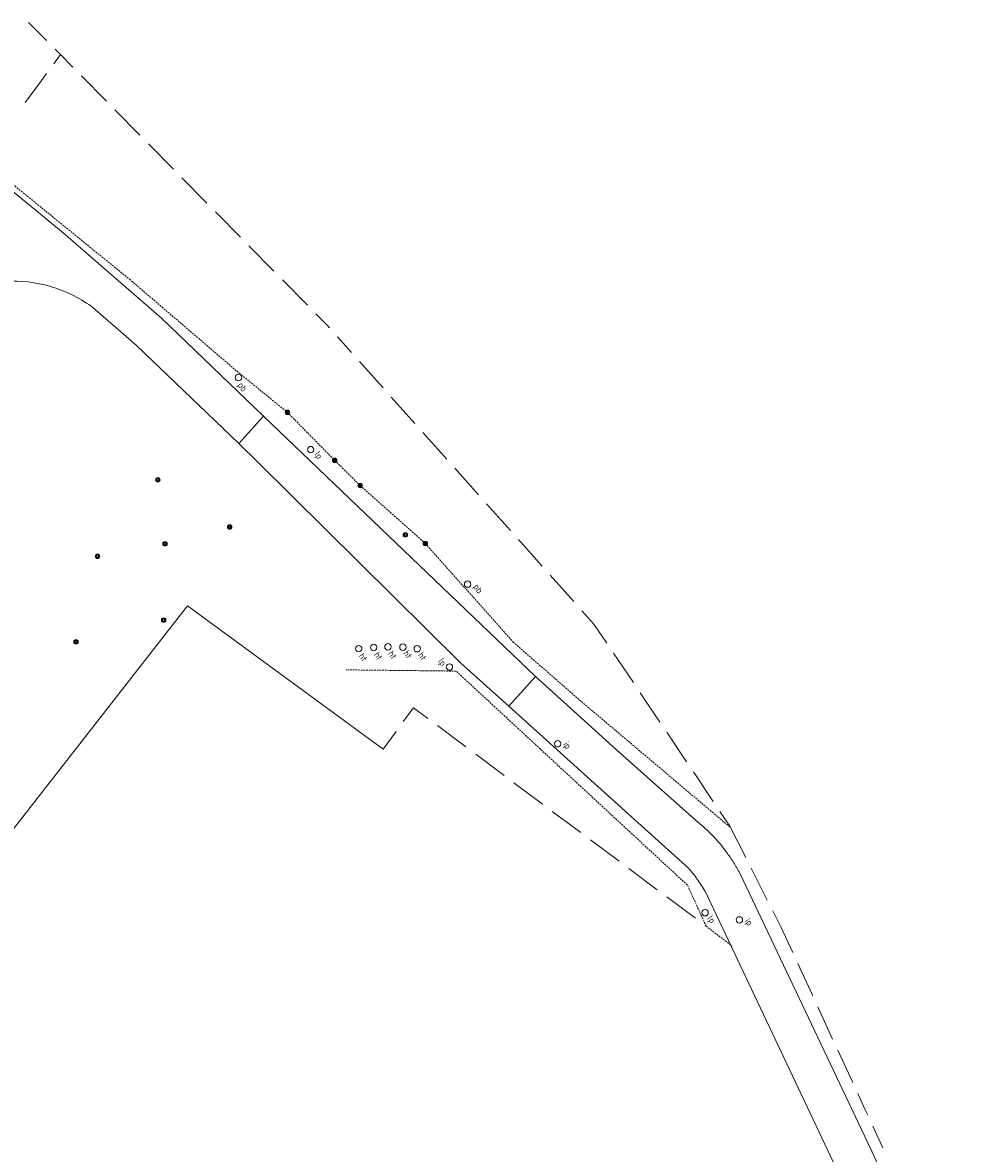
# Model space of a CAD drawing. Header units: metres. Extents: x 135689 to 136157, y 457710 to 458318.
# Tile 11 of 11: x 135924 to 136057, y 458017 to 458176. Entities that reach past the tile are written whole.
import ezdxf

# ---------------------------------------------------------------- set-up
doc = ezdxf.new("R2010")
doc.units = ezdxf.units.M
doc.header["$MEASUREMENT"] = 0
doc.linetypes.add('RASTER', pattern=[100, 100, 0])
doc.linetypes.add('STIPPELFIJN', pattern=[0.375, 0.25, -0.125])
for name, color, linetype, lineweight in [('HEKWERKEN', 7, 'RASTER', 5), ('INFRA', 7, 'Continuous', 5), ('INRICHTINGSELEMENTEN', 7, 'Continuous', 5), ('OVERIG', 7, 'Continuous', 5)]:
    doc.layers.add(name, color=color, linetype=linetype, lineweight=lineweight)
doc.styles.add('NLCS', font='NLCS-ISO.ttf')

msp = doc.modelspace()

# ---------------------------------------------------------------- linework, layer by layer
at = {"flags": 128}
msp.add_lwpolyline([(135956.82, 458114.15), (135985.31, 458085.93)], dxfattribs=at)
at = {"layer": 'HEKWERKEN', "linetype": 'RASTER'}
for points in [[(135924.61, 458175.83), (135927.14, 458173.31)], [(135928.15, 458170.06), (135929.1, 458171.35)], [(135928.34, 458172.11), (135929.1, 458171.35)], [(135929.1, 458171.35), (135930.85, 458169.57)], [(135926.2, 458167.4), (135927.15, 458168.69)], [(135932.05, 458168.36), (135935.55, 458164.79)], [(135924.17, 458164.63), (135926.2, 458167.4)], [(135936.75, 458163.58), (135940.26, 458160.02)], [(135941.45, 458158.81), (135944.96, 458155.25)], [(135946.15, 458154.04), (135949.66, 458150.47)], [(135950.85, 458149.26), (135954.36, 458145.7)], [(135955.56, 458144.49), (135959.06, 458140.93)], [(135960.26, 458139.72), (135963.77, 458136.16)], [(135964.96, 458134.95), (135966.57, 458133.31)], [(135966.85, 458132.99), (135966.57, 458133.31)], [(135969.93, 458129.55), (135967.98, 458131.73)], [(135974.39, 458124.55), (135971.06, 458128.28)], [(135978.85, 458119.55), (135975.52, 458123.28)], [(135983.31, 458114.55), (135979.98, 458118.28)], [(135987.78, 458109.55), (135984.45, 458113.28)], [(135992.24, 458104.55), (135988.91, 458108.28)], [(135996.7, 458099.56), (135993.37, 458103.29)], [(136001.16, 458094.56), (135997.83, 458098.29)], [(135974.38, 458073.86), (135946.94, 458093.98), (135919.68, 458059.06)], [(136003.96, 458091.42), (136002.29, 458093.29)], [(136005.76, 458088.75), (136003.96, 458091.42)], [(136009.5, 458083.19), (136006.71, 458087.34)], [(136013.24, 458077.63), (136010.45, 458081.78)], [(135977.21, 458077.72), (135978.64, 458079.67)], [(135978.64, 458079.67), (135980.64, 458078.17)], [(135974.38, 458073.86), (135976.21, 458076.35)], [(135982.01, 458077.16), (135986.01, 458074.17)], [(136016.98, 458072.07), (136014.19, 458076.22)], [(135987.38, 458073.15), (135991.38, 458070.16)], [(136020.72, 458066.51), (136017.93, 458070.66)], [(135992.75, 458069.14), (135996.75, 458066.15)], [(135998.11, 458065.13), (136002.12, 458062.14)], [(136023.06, 458063.03), (136021.66, 458065.1)], [(136025.27, 458058.65), (136023.06, 458063.03)], [(136003.48, 458061.13), (136007.49, 458058.14)], [(136008.85, 458057.12), (136012.86, 458054.13)], [(136028.3, 458052.67), (136026.04, 458057.13)], [(136014.22, 458053.11), (136018.23, 458050.12)], [(136030.2, 458048.93), (136029.07, 458051.16)], [(136019.59, 458049.1), (136019.72, 458049.01)], [(136031.86, 458045.31), (136030.2, 458048.93)], [(136034.67, 458039.23), (136032.57, 458043.77)], [(136037.47, 458033.14), (136035.38, 458037.68)], [(136040.28, 458027.06), (136038.18, 458031.6)], [(136042.04, 458023.24), (136040.99, 458025.51)], [(136042.39, 458022.47), (136042.04, 458023.24)], [(136044.5, 458017.89), (136043.1, 458020.93)]]:
    msp.add_lwpolyline(points, dxfattribs=at)
at = {"layer": 'INFRA'}
for points in [[(135867.61, 458087.97), (135893.25, 458122.9), (135917.57, 458155.98), (135918.84, 458155.04), (135929.48, 458146.34), (135943.27, 458134.33)], [(135939.73, 458130.58), (135934.03, 458135.54)]]:
    msp.add_lwpolyline(points, dxfattribs=at)
for points in [[(135928.45, 458138.57, 0.085562), (135922.18, 458139.55)], [(135934.03, 458135.54, 0.085748), (135928.45, 458138.57)]]:
    msp.add_lwpolyline(points, format="xyb", dxfattribs=at)
at = {"layer": 'INFRA', "linetype": 'Continuous'}
for points in [[(135957.61, 458120.58), (135943.27, 458134.33)], [(135939.73, 458130.58), (135954.14, 458116.78)], [(135957.61, 458120.58), (135954.14, 458116.78)], [(135968.59, 458110.06), (135957.61, 458120.58)], [(135954.14, 458116.78), (135956.82, 458114.15)], [(135982.71, 458096.53), (135968.59, 458110.06)], [(135995.77, 458084.04), (135982.71, 458096.53)], [(135985.31, 458085.93), (135992.03, 458079.87)], [(135995.77, 458084.04), (135992.03, 458079.87)], [(136007.6, 458073.35), (135995.77, 458084.04)], [(135992.03, 458079.87), (136004.07, 458069.03)], [(136018.5, 458063.65), (136007.6, 458073.35)], [(136004.07, 458069.03), (136017.24, 458057.15)], [(136024.43, 458056.43), (136042.41, 458018.6)], [(136037.59, 458015.86), (136019.56, 458053.91)], [(136042.41, 458018.6), (136057.36, 457986.29)]]:
    msp.add_lwpolyline(points, dxfattribs=at)
for points in [[(136024.43, 458056.43, 0.019033), (136023.56, 458057.95, 0.019033), (136022.57, 458059.4, 0.032033), (136020.68, 458061.66, 0.032033), (136018.5, 458063.65)], [(136017.24, 458057.15, -0.011227), (136017.87, 458056.4, -0.011227), (136018.45, 458055.62, -0.01172), (136019.03, 458054.78, -0.01172), (136019.56, 458053.91)]]:
    msp.add_lwpolyline(points, format="xyb", dxfattribs=at)
at = {"layer": 'INRICHTINGSELEMENTEN'}
for centre, radius in [((135954.09, 458126.02), 0.45), ((135960.96, 458121.13), 0.315), ((135960.96, 458121.13), 0.225), ((135960.96, 458121.13), 0.135), ((135964.22, 458115.9), 0.45), ((135967.58, 458114.39), 0.315), ((135967.58, 458114.39), 0.225), ((135967.58, 458114.39), 0.135), ((135942.77, 458111.65), 0.315), ((135942.77, 458111.65), 0.225), ((135942.77, 458111.65), 0.135), ((135971.17, 458110.85), 0.315), ((135971.17, 458110.85), 0.225), ((135971.17, 458110.85), 0.135), ((135952.85, 458105.04), 0.315), ((135952.85, 458105.04), 0.225), ((135952.85, 458105.04), 0.135), ((135943.77, 458102.67), 0.315), ((135943.77, 458102.67), 0.225), ((135943.77, 458102.67), 0.135), ((135977.51, 458103.93), 0.315), ((135977.51, 458103.93), 0.225), ((135977.51, 458103.93), 0.135), ((135980.3, 458102.73), 0.315), ((135980.3, 458102.73), 0.225), ((135980.3, 458102.73), 0.135), ((135934.31, 458100.93), 0.315), ((135934.31, 458100.93), 0.225), ((135934.31, 458100.93), 0.135), ((135986.24, 458097.02), 0.45), ((135943.58, 458091.96), 0.315), ((135943.58, 458091.96), 0.225), ((135943.58, 458091.96), 0.135), ((135931.28, 458088.92), 0.315), ((135931.28, 458088.92), 0.225), ((135931.28, 458088.92), 0.135), ((135973.06, 458088.13), 0.45), ((135975.06, 458088.22), 0.45), ((135977.16, 458088.17), 0.45), ((135970.96, 458087.96), 0.45), ((135979.17, 458087.95), 0.45), ((135983.69, 458085.38), 0.45), ((135998.88, 458074.61), 0.45), ((136019.57, 458050.9), 0.45), ((136024.38, 458049.89), 0.45)]:
    msp.add_circle(centre, radius, dxfattribs=at)
at = {"layer": 'OVERIG', "linetype": 'STIPPELFIJN'}
for points in [[(135918.33, 458156.45), (135938.77, 458139.83)], [(135938.77, 458139.83), (135953.88, 458126.88)], [(135953.88, 458126.88), (135960.96, 458121.13)], [(135960.96, 458121.13), (135967.58, 458114.39)], [(135967.58, 458114.39), (135971.17, 458110.85)], [(135971.17, 458110.85), (135980.3, 458102.73)], [(135980.3, 458102.73), (135992.63, 458088.89)], [(135992.63, 458088.89), (136002.21, 458080.53)], [(135984.63, 458084.81), (135969.15, 458084.99)], [(136017.09, 458054.77), (135984.63, 458084.81)], [(136002.21, 458080.53), (136023, 458062.97)], [(136019.72, 458049.01), (136017.09, 458054.77)], [(136019.72, 458049.01), (136023.36, 458046.22)]]:
    msp.add_lwpolyline(points, dxfattribs=at)

# ---------------------------------------------------------------- texts
at = {"layer": 'INRICHTINGSELEMENTEN', "style": 'NLCS'}
for s, p in [('pb', (135953.92, 458124.96)), ('lp', (135964.69, 458115.26)), ('pb', (135987, 458096.65)), ('ht', (135970.91, 458086.93)), ('ht', (135973.03, 458087.1)), ('ht', (135975.03, 458087.25)), ('ht', (135977.16, 458087.31)), ('ht', (135979.21, 458087.05)), ('lp', (135982.04, 458086.21)), ('ip', (135999.59, 458074.52)), ('lp', (136019.82, 458050.11)), ('ip', (136025.09, 458049.72))]:
    msp.add_text(s, height=0.9, rotation=305.3657, dxfattribs=at).set_placement(p)

doc.saveas('drawing.dxf')
